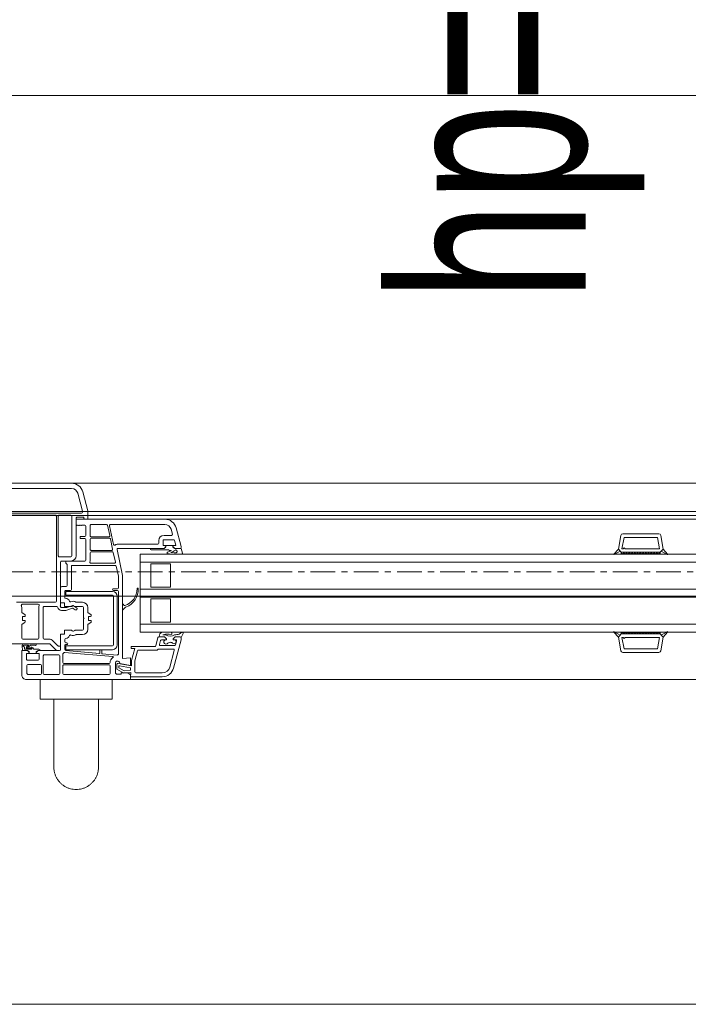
# Model space of a CAD drawing. Header units: millimetres. Extents: x -37728 to 44100, y 631619 to 691915.
# Tile 155 of 204: x 1027 to 1371, y 662908 to 663414. Entities that reach past the tile are written whole.
import ezdxf

# ---------------------------------------------------------------- set-up
doc = ezdxf.new("R2010")
doc.units = ezdxf.units.MM
doc.linetypes.add('Linia siatki', pattern=[2.2225, 1.27, -0.3175, 0.3175, -0.3175])
doc.layers.add('_XREF', color=7, linetype='Continuous')
for name, color, linetype, lineweight in [('A-DETL-GENF', 252, 'Continuous', 5), ('A-GENM', 252, 'Continuous', 5), ('A-GLAZ', 252, 'Continuous', 5), ('A-GLAZ-IDEN', 252, 'Continuous', 5), ('S-GRID', 252, 'Continuous', 5)]:
    doc.layers.add(name, color=color, linetype=linetype, lineweight=lineweight)
doc.styles.add('Arial Narrow_1', font='ARIALN.TTF', dxfattribs={"width": 0.8, "height": 10})

# ---------------------------------------------------------------- blocks, each defined once
blk = doc.blocks.new('Windows_S9000-Double-Vent-Window-with-Sashbars - O3 Windows_S9000-Double-Vent-Window-with-Sashbars 2-9090698-__-00_00 Przyziemie PB')
at = {"layer": 'A-DETL-GENF', "color": 252}
for p, q in [((-5.9, 6.45), (-5.9, 6.6)), ((-5.8, 6.7), (-0.55, 6.7)), ((-8.11, 6.105), (-8.5, 4.652)), ((-5.9, 6.55), (-7.531, 6.55)), ((-6.17, 6.35), (-7.531, 6.35)), ((-6.11, 5.76), (-6.11, 6.29)), ((-5.908, 6.33), (-5.9, 6.55)), ((-5.55, 6.368), (-5.908, 6.33)), ((-5.75, 6.35), (-5.9, 6.45)), ((-5.9, 6.21), (-5.577, 6.244)), ((-5.9, 6.094), (-5.9, 6.21)), ((-5.323, 5.993), (-5.9, 6.094)), ((-5.42, 6.35), (-5.75, 6.35)), ((-5.577, 6.244), (-5.3, 6.085)), ((-5.2, 6.165), (-5.55, 6.368)), ((-5.17, 6.42), (-5.42, 6.42)), ((-5.42, 6.42), (-5.42, 6.35)), ((-5.3, 6.085), (-5.3, 6.012)), ((-5.2, 5.911), (-5.2, 6.165)), ((-5.12, 6.37), (-5.17, 6.42)), ((-5.12, 5.811), (-5.12, 6.37)), ((-4.85, 5.99), (-4.85, 6.38)), ((-4.8, 6.43), (-2.46, 6.43)), ((-2.41, 6.38), (-2.41, 5.99)), ((-2.26, 5.47), (-2.26, 6.38)), ((-2.21, 6.43), (-1.46, 6.43)), ((-1.41, 6.38), (-1.41, 5.47)), ((-1.31, 6.38), (-1.31, 5.97)), ((-0.62, 6.43), (-1.26, 6.43)), ((-0.57, 5.97), (-0.57, 6.38)), ((-0.3, 6.45), (-0.3, 5.2)), ((-7.917, 6.054), (-8.148, 5.193)), ((-6.252, 5.217), (-6.113, 5.734)), ((-6.118, 5.1), (-5.953, 5.713)), ((-5.95, 5.739), (-5.95, 5.984)), ((-5.95, 5.984), (-5.259, 5.862)), ((-5.9, 5.575), (-5.9, 5.97)), ((-5.9, 5.97), (-5.355, 5.874)), ((-5.49, 5.611), (-5.9, 5.575)), ((-5.49, 1.35), (-5.49, 5.611)), ((-4.85, 5.761), (-4.85, 5.82)), ((-2.46, 5.94), (-4.8, 5.94)), ((-4.8, 5.87), (-2.46, 5.87)), ((-2.41, 5.82), (-2.41, 5.391)), ((-1.26, 5.92), (-0.62, 5.92)), ((-1.19, 5.65), (-1.19, 5.35)), ((-0.59, 5.7), (-1.14, 5.7)), ((-0.54, 5.35), (-0.54, 5.65)), ((-33.3, 4.516), (-33.176, 5.217)), ((-33.115, 4.53), (-33.011, 5.12)), ((-33.078, 5.3), (-31.222, 5.3)), ((-33.011, 5.12), (-31.289, 5.12)), ((-31.289, 5.12), (-31.185, 4.53)), ((-31, 4.516), (-31.124, 5.217)), ((-8.1, 5.13), (-7.351, 5.13)), ((-7.265, 5.18), (-6.3, 5.18)), ((-5.93, 5.1), (-6.118, 5.1)), ((-5.93, 5), (-5.93, 5.1)), ((-5.27, 2.17), (-5.27, 5.382)), ((-5.216, 5.432), (-4.438, 5.364)), ((-2.508, 5.295), (-4.994, 5.513)), ((-4.967, 5.16), (-2.567, 5.16)), ((-4.42, 5.344), (-4.42, 5.182)), ((-4.4, 5.162), (-4.34, 5.162)), ((-4.32, 5.182), (-4.32, 5.331)), ((-4.298, 5.351), (-2.566, 5.2)), ((-2.567, 5.16), (-2.567, 4.96)), ((-2.52, 5.15), (-2.52, 4.95)), ((-2.3, 5.15), (-2.3, 5.02)), ((-2.3, 5.15), (-2.3, 4.36)), ((-2.121, 5.2), (-2.25, 5.2)), ((-1.14, 5.2), (-2.25, 5.2)), ((-1.46, 5.42), (-2.21, 5.42)), ((-1.745, 4.865), (-2.051, 5.171)), ((-1.141, 5.2), (-1.245, 5.2)), ((-1.19, 5.35), (-1.04, 5.35)), ((-1.185, 5.13), (-0.925, 5.13)), ((-1.069, 5.251), (-1.141, 5.2)), ((-1.04, 5.3), (-1.14, 5.2)), ((-1.04, 5.35), (-1.04, 5.3)), ((-0.69, 5.349), (-1.04, 5.349)), ((-1.04, 5.349), (-1.04, 5.26)), ((-0.803, 5.13), (-0.442, 5.13)), ((-0.59, 5.106), (-0.8, 5.08)), ((-0.69, 5.3), (-0.69, 5.35)), ((-0.69, 5.35), (-0.54, 5.35)), ((-0.69, 5.26), (-0.69, 5.349)), ((-0.59, 5.2), (-0.69, 5.3)), ((-0.59, 5.2), (-0.662, 5.251)), ((-0.345, 5.2), (-0.59, 5.2)), ((-0.3, 5.2), (-0.59, 5.2)), ((-0.442, 5.13), (-0.434, 5.033)), ((-0.326, 4.954), (-0.345, 5.2)), ((-31.3, 4.58), (-31.35, 4.53)), ((-31.25, 4.53), (-31.3, 4.58)), ((-8.5, 4.652), (-8.5, 4.548)), ((-8.263, 4.713), (-8.209, 4.913)), ((-8.099, 4.65), (-8.215, 4.65)), ((-8.099, 4.6), (-8.199, 4.5)), ((-8.199, 4.5), (-8.099, 4.6)), ((-8.161, 4.95), (-7.43, 4.95)), ((-8.158, 4.65), (-8.099, 4.65)), ((-8.099, 4.65), (-8.099, 4.6)), ((-8.099, 4.6), (-8.099, 4.65)), ((-7.749, 4.6), (-7.749, 4.65)), ((-7.749, 4.65), (-7.724, 4.65)), ((-7.483, 4.65), (-7.749, 4.65)), ((-7.749, 4.65), (-7.749, 4.6)), ((-7.649, 4.5), (-7.749, 4.6)), ((-7.749, 4.6), (-7.649, 4.5)), ((-7.382, 4.887), (-7.435, 4.687)), ((-7.31, 4.537), (-7.196, 4.963)), ((-7.147, 5), (-5.93, 5)), ((-5.217, 2.41), (-5.217, 4.91)), ((-5.017, 4.91), (-5.017, 2.41)), ((-2.567, 4.96), (-4.967, 4.96)), ((-2.57, 4.9), (-2.62, 4.9)), ((-2.62, 4.8), (-2.57, 4.8)), ((-2.52, 4.75), (-2.52, 4.634)), ((-2.25, 4.97), (-2.196, 4.97)), ((-2.161, 4.955), (-1.907, 4.702)), ((1.1, 4.85), (-1.709, 4.85)), ((-1.709, 4.62), (-1.45, 4.62)), ((-1.4, 4.57), (-1.4, 2.99)), ((-1.18, 4.57), (-1.18, 2.985)), ((-0.35, 4.62), (-1.13, 4.62)), ((-1.004, 4.85), (-0.38, 4.85)), ((-0.756, 4.925), (-0.963, 4.92)), ((-0.785, 5.022), (-0.637, 5.04)), ((-0.618, 5.039), (-0.756, 4.925)), ((-0.647, 4.938), (-0.551, 5.018)), ((-0.413, 4.92), (-0.641, 4.92)), ((-0.3, 3.881), (-0.3, 4.57)), ((-57.9, 4.25), (-6.4, 4.25)), ((-33.531, 4.257), (-33.3, 4.516)), ((-33.208, 4.414), (-33.511, 4.232)), ((-33.149, 4.35), (-33.3, 4.516)), ((-33.3, 4.516), (-33.208, 4.414)), ((-33.15, 4.299), (-33.099, 4.35)), ((-33.15, 4.35), (-31.15, 4.35)), ((-33.15, 4.25), (-33.15, 4.35)), ((-33.15, 4.35), (-31.15, 4.35)), ((-31.15, 4.25), (-33.15, 4.25)), ((-33.049, 4.25), (-33.149, 4.35)), ((-31.35, 4.53), (-33.115, 4.53)), ((-32.957, 4.35), (-33.049, 4.25)), ((-32.907, 4.25), (-33.007, 4.35)), ((-32.816, 4.35), (-32.907, 4.25)), ((-32.766, 4.25), (-32.866, 4.35)), ((-32.675, 4.35), (-32.766, 4.25)), ((-32.625, 4.25), (-32.725, 4.35)), ((-32.533, 4.35), (-32.625, 4.25)), ((-32.483, 4.25), (-32.583, 4.35)), ((-32.392, 4.35), (-32.483, 4.25)), ((-32.342, 4.25), (-32.442, 4.35)), ((-32.25, 4.35), (-32.342, 4.25)), ((-32.2, 4.25), (-32.3, 4.35)), ((-32.109, 4.35), (-32.2, 4.25)), ((-32.059, 4.25), (-32.159, 4.35)), ((-31.967, 4.35), (-32.059, 4.25)), ((-31.917, 4.25), (-32.017, 4.35)), ((-31.826, 4.35), (-31.917, 4.25)), ((-31.776, 4.25), (-31.876, 4.35)), ((-31.685, 4.35), (-31.776, 4.25)), ((-31.635, 4.25), (-31.735, 4.35)), ((-31.543, 4.35), (-31.635, 4.25)), ((-31.493, 4.25), (-31.593, 4.35)), ((-31.402, 4.35), (-31.493, 4.25)), ((-31.352, 4.25), (-31.452, 4.35)), ((-31.26, 4.35), (-31.352, 4.25)), ((-31.31, 4.35), (-31.21, 4.25)), ((-31.185, 4.53), (-31.25, 4.53)), ((-31.21, 4.25), (-31.15, 4.331)), ((-31.15, 4.331), (-31.169, 4.35)), ((-31.15, 4.35), (-31, 4.516)), ((-31.15, 4.35), (-31.15, 4.25)), ((-31.092, 4.414), (-31, 4.516)), ((-30.789, 4.232), (-31.092, 4.414)), ((-31, 4.516), (-30.769, 4.257)), ((-8.501, 4.536), (-8.6, 4.327)), ((-8.531, 4.26), (-8.405, 4.359)), ((-8.199, 4.5), (-8.453, 4.5)), ((-8.45, 4.5), (-8.199, 4.5)), ((-7.699, 4.4), (-7.558, 4.4)), ((-7.389, 4.5), (-7.649, 4.5)), ((-7.649, 4.5), (-7.358, 4.5)), ((-7.558, 4.4), (-7.591, 4.386)), ((-7.49, 4.28), (-7.424, 4.326)), ((-6.4, 4.25), (-6.4, 0.25)), ((-3.7, 4.11), (-3.7, 3.881)), ((-3.48, 4.11), (-3.48, 3.58)), ((-3.112, 4.38), (-3.43, 4.38)), ((-3.053, 4.16), (-3.43, 4.16)), ((-2.965, 4.203), (-3.028, 4.167)), ((-2.5, 4.16), (-2.853, 4.16)), ((-2.3, 4.36), (-2.5, 4.36)), ((-2.5, 4.36), (-2.5, 4.16)), ((-57.9, 3.85), (-6.4, 3.85)), ((-7.95, 3.75), (-7.95, 2.55)), ((-6.95, 3.75), (-7.95, 3.75)), ((-6.95, 2.55), (-6.95, 3.75)), ((-3.724, 3.839), (-3.856, 3.756)), ((-3.83, 3.65), (-3.755, 3.65)), ((-3.73, 3.625), (-3.73, 3.475)), ((-3.48, 3.58), (-3.51, 3.55)), ((-3.51, 3.55), (-3.48, 3.52)), ((-0.456, 3.756), (-0.324, 3.839)), ((-0.355, 3.65), (-0.43, 3.65)), ((-0.33, 3.475), (-0.33, 3.625)), ((-5.643, 2.977), (-5.524, 3.096)), ((-5.49, 3.082), (-5.49, 2.838)), ((-3.856, 3.344), (-3.724, 3.261)), ((-3.755, 3.45), (-3.83, 3.45)), ((-3.7, 3.219), (-3.7, 2.99)), ((-3.48, 3.52), (-3.48, 2.99)), ((-2.95, 3.032), (-3.056, 3.106)), ((-2.561, 3.144), (-2.905, 3.026)), ((-2.35, 3.144), (-2.561, 3.144)), ((-0.324, 3.261), (-0.456, 3.344)), ((-0.43, 3.45), (-0.355, 3.45)), ((-0.3, 2.99), (-0.3, 3.219)), ((-7.95, 2.55), (-6.95, 2.55)), ((-5.524, 2.824), (-5.577, 2.878)), ((-3.43, 2.94), (-3.053, 2.94)), ((-3.43, 2.72), (-3.112, 2.72)), ((-3.124, 3.008), (-2.969, 2.899)), ((-3.028, 2.933), (-2.965, 2.897)), ((-2.924, 2.893), (-2.628, 2.994)), ((-2.853, 2.94), (-2.5, 2.94)), ((-2.628, 2.994), (-2.35, 2.994)), ((-2.5, 2.94), (-2.5, 2.74)), ((-2.5, 2.74), (-2.3, 2.74)), ((-2.301, 2.936), (-2.28, 2.915)), ((-2.28, 2.915), (-2.3, 2.895)), ((-2.3, 2.895), (-2.3, 1.33)), ((-2.3, 2.74), (-2.3, 2)), ((-1.45, 2.94), (-2.104, 2.94)), ((-2.08, 2.67), (-2.08, -1.709)), ((-0.03, 2.72), (-2.03, 2.72)), ((-1.151, 2.82), (-0.327, 2.82)), ((-57.9, 2.45), (-6.4, 2.45)), ((-57.9, 2.05), (-6.4, 2.05)), ((-5.02, 2.12), (-5.22, 2.12)), ((-4.967, 2.36), (-2.567, 2.36)), ((-2.567, 2.16), (-4.967, 2.16)), ((-2.86, 2.07), (-2.86, 0.87)), ((-2.54, 2.12), (-2.81, 2.12)), ((-2.567, 2.36), (-2.567, 2.16)), ((-2.52, 2.495), (-2.52, 2.14)), ((-7.95, 1.95), (-7.95, 0.75)), ((-6.95, 1.95), (-7.95, 1.95)), ((-6.95, 0.75), (-6.95, 1.95)), ((-5.27, 1.373), (-5.27, 1.97)), ((-5.22, 2.02), (-5.02, 2.02)), ((-2.64, 1.85), (-2.64, 0.792)), ((-2.4, 1.9), (-2.59, 1.9)), ((-5.205, 0.01), (-5.49, 1.35)), ((-5.161, 0.86), (-5.27, 1.373)), ((-2.3, 1.33), (-2.27, 1.3)), ((-2.27, 1.3), (-2.3, 1.27)), ((-2.3, 1.27), (-2.3, 0.65)), ((-57.9, 0.65), (-6.4, 0.65)), ((-7.95, 0.75), (-6.95, 0.75)), ((-5.116, 0.65), (-5.012, 0.16)), ((-2.91, 0.82), (-5.112, 0.82)), ((-3.854, 0.71), (-5.067, 0.71)), ((-3.82, 0.17), (-3.82, 0.568)), ((-3.6, 0.55), (-3.6, -0.515)), ((-2.569, 0.6), (-3.55, 0.6)), ((-2.35, 0.6), (-2.83, 0.6)), ((-2.625, 0.756), (-2.569, 0.7)), ((-2.569, 0.7), (-2.569, 0.6)), ((-6.4, 0.25), (-57.9, 0.25)), ((-33.531, 0.243), (-33.3, -0.016)), ((-33.208, 0.086), (-33.511, 0.268)), ((-33.149, 0.15), (-33.3, -0.016)), ((-33.3, -0.016), (-33.208, 0.086)), ((-33.15, 0.25), (-33.15, 0.15)), ((-31.15, 0.25), (-33.15, 0.25)), ((-33.15, 0.201), (-33.099, 0.15)), ((-33.15, 0.15), (-31.15, 0.15)), ((-33.15, 0.15), (-31.15, 0.15)), ((-33.049, 0.25), (-33.149, 0.15)), ((-32.957, 0.15), (-33.049, 0.25)), ((-32.907, 0.25), (-33.007, 0.15)), ((-32.816, 0.15), (-32.907, 0.25)), ((-32.766, 0.25), (-32.866, 0.15)), ((-32.675, 0.15), (-32.766, 0.25)), ((-32.625, 0.25), (-32.725, 0.15)), ((-32.533, 0.15), (-32.625, 0.25)), ((-32.483, 0.25), (-32.583, 0.15)), ((-32.392, 0.15), (-32.483, 0.25)), ((-32.342, 0.25), (-32.442, 0.15)), ((-32.25, 0.15), (-32.342, 0.25)), ((-32.2, 0.25), (-32.3, 0.15)), ((-32.109, 0.15), (-32.2, 0.25)), ((-32.059, 0.25), (-32.159, 0.15)), ((-31.967, 0.15), (-32.059, 0.25)), ((-31.917, 0.25), (-32.017, 0.15)), ((-31.826, 0.15), (-31.917, 0.25)), ((-31.776, 0.25), (-31.876, 0.15)), ((-31.685, 0.15), (-31.776, 0.25)), ((-31.635, 0.25), (-31.735, 0.15)), ((-31.543, 0.15), (-31.635, 0.25)), ((-31.493, 0.25), (-31.593, 0.15)), ((-31.402, 0.15), (-31.493, 0.25)), ((-31.352, 0.25), (-31.452, 0.15)), ((-31.26, 0.15), (-31.352, 0.25)), ((-31.31, 0.15), (-31.21, 0.25)), ((-31.21, 0.25), (-31.15, 0.169)), ((-31.15, 0.169), (-31.169, 0.15)), ((-31.15, 0.15), (-31.15, 0.25)), ((-31.15, 0.15), (-31, -0.016)), ((-30.789, 0.268), (-31.092, 0.086)), ((-31.092, 0.086), (-31, -0.016)), ((-31, -0.016), (-30.769, 0.243)), ((-8.565, 0.189), (-8.511, -0.05)), ((-8.141, 0.25), (-8.516, 0.25)), ((-8.248, 0.17), (-8.141, 0.17)), ((-7.895, 0.05), (-7.979, 0.05)), ((-7.843, 0.02), (-7.895, 0.05)), ((-6.975, 0.02), (-7.843, 0.02)), ((-4.963, 0.12), (-3.87, 0.12)), ((-4.927, 0.05), (-3.87, 0.05)), ((-3.1, 0.33), (-3.1, -1.61)), ((-2.88, 0.33), (-2.88, -1.71)), ((-2.23, 0.38), (-2.83, 0.38)), ((-2.18, -1.71), (-2.18, 0.33)), ((-33.3, -0.016), (-33.176, -0.717)), ((-31.35, -0.03), (-33.115, -0.03)), ((-33.115, -0.03), (-33.011, -0.62)), ((-31.3, -0.08), (-31.35, -0.03)), ((-31.25, -0.03), (-31.3, -0.08)), ((-31.289, -0.62), (-31.185, -0.03)), ((-31.185, -0.03), (-31.25, -0.03)), ((-31, -0.016), (-31.124, -0.717)), ((-8.511, -0.05), (-8.17, -0.05)), ((-8.5, -0.154), (-8.5, -0.1)), ((-8.245, -1.105), (-8.5, -0.154)), ((-8.45, -0.05), (-8.17, -0.05)), ((-8.222, -0.225), (-8.158, -0.463)), ((-8.07, -0.2), (-8.203, -0.2)), ((-8.17, -0.05), (-8.098, -0.101)), ((-8.17, -0.05), (-8.07, -0.15)), ((-8.11, -0.5), (-7.62, -0.5)), ((-8.07, -0.11), (-8.07, -0.199)), ((-8.07, -0.15), (-8.07, -0.2)), ((-8.07, -0.199), (-7.72, -0.199)), ((-7.72, -0.15), (-7.62, -0.05)), ((-7.72, -0.199), (-7.72, -0.11)), ((-7.72, -0.2), (-7.72, -0.15)), ((-7.59, -0.2), (-7.72, -0.2)), ((-7.619, -0.05), (-7.691, -0.101)), ((-7.62, -0.05), (-5.254, -0.05)), ((-6.915, -0.05), (-7.619, -0.05)), ((-7.57, -0.45), (-7.57, -0.22)), ((-7.35, -0.45), (-7.35, -0.32)), ((-7.3, -0.27), (-5.255, -0.27)), ((-5.026, -0.255), (-4.821, -1.22)), ((-4.863, -0.54), (-4.976, -0.01)), ((-3.82, 0), (-3.82, -0.53)), ((-33.078, -0.8), (-31.222, -0.8)), ((-33.011, -0.62), (-31.289, -0.62)), ((-7.984, -1.035), (-8.052, -0.783)), ((-8.004, -0.72), (-7.62, -0.72)), ((-4.714, -1.24), (-4.827, -0.71)), ((-3.87, -0.58), (-4.814, -0.58)), ((-4.778, -0.65), (-3.87, -0.65)), ((-3.82, -0.7), (-3.82, -1.23)), ((-3.6, -0.715), (-3.6, -1.2)), ((-3.55, -0.565), (-3.3, -0.565)), ((-3.3, -0.665), (-3.55, -0.665)), ((-3.3, -0.565), (-3.3, -0.665)), ((-4.87, -1.28), (-7.665, -1.28)), ((-3.87, -1.28), (-4.666, -1.28)), ((-3.55, -1.25), (-3.4, -1.25)), ((-3.4, -1.25), (-3.38, -1.23)), ((-3.38, -1.23), (-3.36, -1.25)), ((-3.36, -1.25), (-3.34, -1.23)), ((-3.34, -1.23), (-3.32, -1.25)), ((-3.32, -1.25), (-3.3, -1.23)), ((-3.3, -1.23), (-3.28, -1.25)), ((-3.28, -1.25), (-3.26, -1.23)), ((-3.26, -1.23), (-3.24, -1.25)), ((-3.24, -1.25), (-3.22, -1.23)), ((-3.22, -1.23), (-3.2, -1.25)), ((-3.2, -1.25), (-3.18, -1.23)), ((-3.18, -1.23), (-3.16, -1.25)), ((-3.16, -1.25), (-3.14, -1.23)), ((-3.14, -1.23), (-3.1, -1.27)), ((-3.1, -1.27), (-3.1, -1.55)), ((-3.1, -1.55), (-7.665, -1.55)), ((-3.55, -1.55), (-3.7, -1.55)), ((-3.7, -1.55), (-3.7, -1.992)), ((-3.7, -1.992), (-3.444, -2.955)), ((-3.15, -1.66), (-3.451, -1.66)), ((-3.43, -1.92), (-3.43, -1.963)), ((-3.43, -1.963), (-3.183, -2.885)), ((0.428, -1.87), (-3.38, -1.87)), ((-2.83, -1.76), (-2.23, -1.76)), ((-2.03, -1.76), (0.42, -1.76)), ((-2.864, -3.13), (0.54, -3.13)), ((-2.864, -3.4), (2.866, -3.4))]:
    blk.add_line(p, q, dxfattribs=at)
for centre, radius, start, end in [((-5.8, 6.6), 0.1, 90, 180), ((-0.55, 6.45), 0.25, 360, 90), ((-7.531, 5.95), 0.6, 90, 165), ((-7.531, 5.95), 0.4, 90, 165), ((-6.17, 6.29), 0.06, 0, 90), ((-4.8, 6.38), 0.05, 90, 180), ((-2.46, 6.38), 0.05, 0, 90), ((-2.21, 6.38), 0.05, 90, 180), ((-1.46, 6.38), 0.05, 0, 90), ((-1.26, 6.38), 0.05, 90, 180), ((-0.62, 6.38), 0.05, 360, 90), ((-6.21, 5.76), 0.1, 345, 0), ((-6.05, 5.739), 0.1, 345, 0), ((-5.23, 5.87), 0.125, 178.2162, 331.6424), ((-5.32, 6.012), 0.02, 260, 0), ((-5.25, 5.911), 0.05, 260, 0), ((-5.225, 5.876), 0.395, 304.0712, 340.3944), ((-4.9, 5.761), 0.05, 340.3944, 0), ((-4.8, 5.99), 0.05, 180, 270), ((-4.8, 5.82), 0.05, 90, 180), ((-2.46, 5.99), 0.05, 270, 0), ((-2.46, 5.82), 0.05, 0, 90), ((-1.26, 5.97), 0.05, 180, 270), ((-1.14, 5.65), 0.05, 90, 180), ((-0.62, 5.97), 0.05, 270, 360), ((-0.59, 5.65), 0.05, 360, 90), ((-33.078, 5.2), 0.1, 90, 170), ((-31.222, 5.2), 0.1, 10, 90), ((-8.1, 5.18), 0.05, 165, 270), ((-7.351, 5.18), 0.05, 270, 330), ((-7.265, 5.13), 0.05, 90, 150), ((-6.3, 5.23), 0.05, 270, 345), ((-5.22, 5.382), 0.05, 85, 180), ((-4.967, 4.91), 0.25, 90, 180), ((-4.993, 5.533), 0.02, 124.0712, 265), ((-4.44, 5.344), 0.02, 0, 85), ((-4.4, 5.182), 0.02, 180, 270), ((-4.34, 5.182), 0.02, 270, 0), ((-4.3, 5.331), 0.02, 85, 180), ((-2.57, 5.15), 0.05, 0, 85), ((-2.504, 5.345), 0.05, 265, 322.4607), ((-2.25, 5.15), 0.27, 131.0145, 142.4607), ((-2.46, 5.391), 0.05, 311.0145, 0), ((-2.25, 5.15), 0.05, 90, 180), ((-2.25, 5.15), 0.05, 90, 180), ((-2.21, 5.47), 0.05, 180, 270), ((-2.121, 5.1), 0.1, 45, 90), ((-1.46, 5.47), 0.05, 270, 0), ((-1.185, 5.19), 0.06, 180, 270), ((-1.04, 5.21), 0.05, 90.4543, 125.2176), ((-0.925, 5.1), 0.03, 9.2336, 90), ((-0.797, 5.121), 0.1, 189.2336, 277.0491), ((-0.803, 5.105), 0.025, 90, 277.0491), ((-0.691, 5.21), 0.05, 54.7933, 89.5457), ((-0.641, 5.07), 0.03, 277.0491, 1.8451), ((-0.596, 5.062), 0.02, 319.0752, 119.4087), ((-0.583, 5.057), 0.05, 309.9917, 97.0491), ((-8.215, 4.7), 0.05, 165, 270), ((-8.138, 4.751), 0.103, 64.8309, 258.5445), ((-8.161, 4.9), 0.05, 90, 165), ((-7.94, 4.996), 0.216, 224.5045, 318.3537), ((-7.721, 4.76), 0.109, 268.4079, 121.9792), ((-7.483, 4.7), 0.05, 270, 345), ((-7.43, 4.9), 0.05, 345, 90), ((-7.147, 4.95), 0.05, 90, 165), ((-4.967, 4.91), 0.05, 90, 180), ((-2.55, 4.365), 0.22, 94.248, 161.5112), ((-2.62, 4.85), 0.05, 90, 270), ((-2.57, 4.95), 0.05, 270, 0), ((-2.57, 4.75), 0.05, 0, 90), ((-2.57, 4.634), 0.05, 274.248, 0), ((-2.25, 5.02), 0.05, 180, 270), ((-2.196, 4.92), 0.05, 45, 90), ((-1.709, 4.9), 0.28, 225, 270), ((-1.709, 4.9), 0.05, 225, 270), ((-1.45, 4.57), 0.05, 0, 90), ((-1.13, 4.57), 0.05, 90, 180), ((-1.004, 4.893), 0.0425, 49.4134, 270), ((-0.641, 4.93), 0.01, 129.9917, 270), ((-0.598, 5.017), 0.03, 76.6388, 133.0422), ((-0.394, 5.036), 0.04, 184.4585, 269.9289), ((-0.413, 4.94), 0.02, 270, 337.4126), ((-0.394, 4.969), 0.027, 296.8257, 89.9289), ((-0.371, 4.923), 0.025, 116.8257, 157.4126), ((-0.38, 4.9), 0.05, 270, 347.4904), ((-0.35, 4.57), 0.05, 0, 90), ((-0.545, 4.937), 0.22, 347.4904, 4.4585), ((-33.519, 4.246), 0.016, 138.5402, 300.8835), ((-30.781, 4.246), 0.016, 239.1165, 41.4598), ((-8.557, 4.302), 0.0494, 150.0258, 301.1785), ((-8.453, 4.55), 0.05, 196.644, 270), ((-8.45, 4.55), 0.05, 182, 270), ((-7.995, 2.742), 1.668, 95.8112, 104.2165), ((-7.933, 3.979), 0.481, 60.946, 118.7114), ((-7.981, 4.32), 0.05, 92.2776, 173.0554), ((-7.971, 4.319), 0.06, 173.0554, 196.5347), ((-7.981, 4.316), 0.05, 196.5347, 261.3481), ((-7.781, 5.797), 1.544, 262.2923, 280.8695), ((-7.821, 5.217), 0.862, 259.1393, 285.4159), ((-7.452, 4.367), 0.05, 304.5336, 330.296), ((-7.651, 4.486), 0.281, 329.3047, 358.7103), ((-7.389, 4.48), 0.02, 358.7103, 90), ((-7.358, 4.55), 0.05, 270, 345), ((-3.43, 4.11), 0.27, 90, 180), ((-3.43, 4.11), 0.05, 90, 180), ((-3.112, 4.43), 0.05, 270, 302.4617), ((-2.94, 4.16), 0.27, 65.257, 122.4617), ((-3.053, 4.21), 0.05, 270, 300), ((-2.94, 4.16), 0.05, 30, 120), ((-2.853, 4.21), 0.05, 210, 270), ((-2.806, 4.451), 0.05, 245.257, 341.5112), ((-3.83, 3.713), 0.05, 122, 180), ((-3.83, 3.7), 0.05, 180, 270), ((-3.755, 3.625), 0.025, 0, 90), ((-3.75, 3.881), 0.05, 302, 0), ((-0.43, 3.713), 0.05, 122, 187.6195), ((-0.43, 3.7), 0.05, 172.3805, 270), ((-0.355, 3.625), 0.025, 0, 90), ((-0.35, 3.881), 0.05, 302, 0), ((-5.51, 3.082), 0.02, 360, 135), ((-3.83, 3.4), 0.05, 90, 180), ((-3.83, 3.387), 0.05, 180, 238), ((-3.755, 3.475), 0.025, 270, 0), ((-3.75, 3.219), 0.05, 0, 58), ((-3.09, 3.057), 0.06, 55, 180), ((-3.09, 3.057), 0.06, 180, 235), ((-2.35, 2.944), 0.2, 10.5149, 90), ((-0.43, 3.4), 0.05, 90, 187.6195), ((-0.43, 3.387), 0.05, 172.3805, 238), ((-0.355, 3.475), 0.025, 270, 0), ((-0.35, 3.219), 0.05, 0, 58), ((-5.32, 2.056), 0.971, 110.55, 182.5409), ((-5.343, 2.021), 0.898, 106.4755, 180.1126), ((-5.679, 3.012), 0.05, 290.55, 315), ((-5.592, 2.864), 0.02, 45, 106.4755), ((-5.51, 2.838), 0.02, 225, 0), ((-3.43, 2.99), 0.27, 180, 270), ((-3.43, 2.99), 0.05, 180, 270), ((-3.112, 2.67), 0.05, 57.5383, 90), ((-2.94, 2.94), 0.27, 237.5383, 294.743), ((-3.053, 2.89), 0.05, 60, 90), ((-2.94, 2.94), 0.05, 235, 289), ((-2.94, 2.94), 0.05, 240, 330), ((-2.921, 3.073), 0.05, 235, 289), ((-2.853, 2.89), 0.05, 90, 150), ((-2.806, 2.649), 0.05, 18.4888, 114.743), ((-2.55, 2.735), 0.22, 198.4888, 272.388), ((-2.35, 2.944), 0.05, 350.0641, 90), ((-2.104, 2.99), 0.05, 190.5149, 270), ((-2.03, 2.67), 0.05, 90, 180), ((-1.45, 2.99), 0.05, 270, 0), ((-1.151, 2.87), 0.05, 158.9382, 270), ((-1.45, 2.985), 0.27, 338.9382, 0), ((-0.327, 2.87), 0.05, 270, 22.0243), ((-0.03, 2.99), 0.27, 180, 202.0243), ((-5.22, 2.17), 0.05, 180, 270), ((-4.967, 2.41), 0.25, 180, 270), ((-5.02, 2.07), 0.05, 270, 90), ((-4.967, 2.41), 0.05, 180, 270), ((-2.81, 2.07), 0.05, 90, 180), ((-2.54, 2.495), 0.02, 0, 92.388), ((-2.54, 2.14), 0.02, 270, 0), ((-6.265, 2.017), 0.025, 187.3608, 7.3608), ((-5.22, 1.97), 0.05, 90, 180), ((-2.59, 1.85), 0.05, 90, 180), ((-2.4, 2), 0.1, 270, 0), ((-5.112, 0.87), 0.05, 192, 270), ((-5.067, 0.66), 0.05, 90, 192), ((-3.854, 0.66), 0.05, 340.1013, 90), ((-3.6, 0.568), 0.22, 160.1013, 180), ((-3.55, 0.55), 0.05, 90, 180), ((-2.83, 0.33), 0.27, 90, 180), ((-2.91, 0.87), 0.05, 270, 0), ((-2.59, 0.792), 0.05, 180, 225), ((-2.35, 0.65), 0.05, 270, 0), ((-33.519, 0.254), 0.016, 59.1165, 221.4598), ((-30.781, 0.254), 0.016, 318.5402, 120.8835), ((-8.516, 0.2), 0.05, 90, 192.6302), ((-8.298, 0.193), 0.055, 262.4872, 335.6849), ((-8.323, 0.108), 0.035, 342.3253, 58.9059), ((-8.516, -0.075), 0.28, 26.0256, 37.151), ((-8.228, 0.065), 0.04, 206.0256, 306.1477), ((-7.527, -0.923), 1.171, 112.1252, 125.3392), ((-8.141, -1.75), 2, 80.5386, 90), ((-8.141, -1.75), 1.92, 84.8462, 90), ((-7.979, 0.06), 0.01, 120.5908, 270), ((-7.096, -1.751), 2.025, 110.4998, 116.0245), ((-7.819, 0.183), 0.04, 289.8534, 80.5386), ((-6.975, -0.04), 0.06, 360, 90), ((-5.254, 0), 0.05, 270, 12), ((-4.963, 0.17), 0.05, 192, 270), ((-4.927, 0), 0.05, 90, 192), ((-3.87, 0.17), 0.05, 270, 360), ((-3.87, 0), 0.05, 360, 90), ((-2.83, 0.33), 0.05, 90, 180), ((-2.23, 0.33), 0.05, 359.5556, 90), ((-8.45, -0.1), 0.05, 90.1638, 180), ((-8.203, -0.22), 0.02, 90, 195), ((-8.11, -0.45), 0.05, 195, 270), ((-8.069, -0.06), 0.05, 234.7824, 269.5457), ((-7.72, -0.06), 0.05, 270.4543, 305.2176), ((-7.62, -0.45), 0.27, 270, 360), ((-7.62, -0.45), 0.05, 270, 360), ((-7.59, -0.22), 0.02, 360, 90), ((-7.3, -0.32), 0.05, 90, 180), ((-5.255, 0), 0.27, 270, 304.1212), ((-5.075, -0.265), 0.05, 12, 124.1212), ((-33.078, -0.7), 0.1, 190, 270), ((-31.222, -0.7), 0.1, 270, 350), ((-8.004, -0.77), 0.05, 90, 195), ((-4.814, -0.53), 0.05, 192, 270), ((-4.778, -0.7), 0.05, 90, 192), ((-3.87, -0.53), 0.05, 270, 360), ((-3.87, -0.7), 0.05, 360, 90), ((-3.55, -0.515), 0.05, 180, 270), ((-3.55, -0.715), 0.05, 90, 180), ((-7.665, -0.95), 0.6, 195, 270), ((-7.665, -0.95), 0.33, 195, 270), ((-4.87, -1.23), 0.05, 270, 12), ((-4.666, -1.23), 0.05, 192, 270), ((-3.87, -1.23), 0.05, 270, 0), ((-3.55, -1.2), 0.05, 180, 270), ((-3.55, -1.6), 0.05, 354.2594, 90), ((-3.451, -1.61), 0.05, 174.2594, 269.4253), ((-3.38, -1.92), 0.05, 90, 180), ((-3.15, -1.61), 0.05, 270, 0), ((-2.83, -1.71), 0.05, 180, 270), ((-2.23, -1.71), 0.05, 270, 0), ((-2.03, -1.71), 0.05, 179.3488, 270), ((-2.864, -2.8), 0.6, 195, 270), ((-2.864, -2.8), 0.33, 195, 270)]:
    blk.add_arc(centre, radius, start, end, dxfattribs=at)
at = {"layer": 'A-GENM', "color": 252}
for p, q in [((-61.125, 6.7), (-3.175, 6.7)), ((-58.917, -1.55), (-5.383, -1.55)), ((-65.217, -3.4), (65.217, -3.4))]:
    blk.add_line(p, q, dxfattribs=at)
at = {"layer": 'A-GLAZ', "color": 252}
for p, q in [((69, 23.4), (-69, 23.4)), ((-4.25, 11.2), (-4.25, 7.7)), ((-1.95, 7.7), (-1.95, 11.2)), ((-1.25, 7.7), (-4.95, 7.7)), ((-4.95, 7.7), (-4.95, 6.7)), ((-1.25, 6.7), (-1.25, 7.7)), ((-4.95, 6.7), (-1.25, 6.7)), ((-69, 2.4), (69, 2.4)), ((69, -1.75), (-69, -1.75)), ((-69, -1.95), (69, -1.95)), ((69, -23.35), (-69, -23.35))]:
    blk.add_line(p, q, dxfattribs=at)
for points, knots in [([(-3.1, 12.35), (-3.2, 12.35), (-3.351, 12.33), (-3.541, 12.265), (-3.677, 12.199), (-3.781, 12.129), (-3.859, 12.065), (-3.932, 11.997), (-4.015, 11.902), (-4.085, 11.797), (-4.132, 11.709), (-4.163, 11.64), (-4.19, 11.569), (-4.212, 11.498), (-4.229, 11.425), (-4.241, 11.35), (-4.248, 11.275), (-4.25, 11.225), (-4.25, 11.2)], [0, 0, 0, 0, 0.0833333, 0.125, 0.1666667, 0.2083333, 0.2291667, 0.25, 0.2916667, 0.3333333, 0.3541667, 0.375, 0.3958333, 0.4166667, 0.4375, 0.4583333, 0.4791667, 0.5, 0.5, 0.5, 0.5]), ([(-1.95, 11.2), (-1.95, 11.225), (-1.952, 11.275), (-1.959, 11.35), (-1.971, 11.425), (-1.988, 11.498), (-2.01, 11.569), (-2.037, 11.64), (-2.068, 11.709), (-2.103, 11.775), (-2.143, 11.839), (-2.202, 11.921), (-2.268, 11.997), (-2.341, 12.065), (-2.419, 12.129), (-2.523, 12.199), (-2.659, 12.265), (-2.849, 12.33), (-3, 12.35), (-3.1, 12.35)], [0.5, 0.5, 0.5, 0.5, 0.5208333, 0.5416667, 0.5625, 0.5833333, 0.6041667, 0.625, 0.6458333, 0.6666667, 0.6875, 0.7083333, 0.75, 0.7708333, 0.7916667, 0.8333333, 0.875, 0.9166667, 1, 1, 1, 1])]:
    blk.add_open_spline(points, degree=3, knots=knots, dxfattribs=at)
blk = doc.blocks.new('A$C4e31ac75')
at = {"layer": 'S-GRID', "linetype": 'Linia siatki'}
blk.add_line((-1251.384, 784.9), (156.703, 784.9), dxfattribs=at)
at = {"layer": 'A-GLAZ', "rotation": 180}
blk.add_blockref('Windows_S9000-Double-Vent-Window-with-Sashbars - O3 Windows_S9000-Double-Vent-Window-with-Sashbars 2-9090698-__-00_00 Przyziemie PB', (-219.75, 786.05), dxfattribs=at)
at = {"layer": 'A-GLAZ-IDEN', "insert": (-200.427, 798.825), "char_height": 10, "width": 53.8734, "attachment_point": 1, "rotation": 90, "style": 'Arial Narrow_1'}
blk.add_mtext('hp=105cm', dxfattribs=at)

msp = doc.modelspace()

# ---------------------------------------------------------------- block references
at = {"layer": '_XREF', "xscale": 10, "yscale": 10, "zscale": 10}
msp.add_blockref('A$C4e31ac75', (3222.83, 655281.12), dxfattribs=at)

doc.saveas('drawing.dxf')
